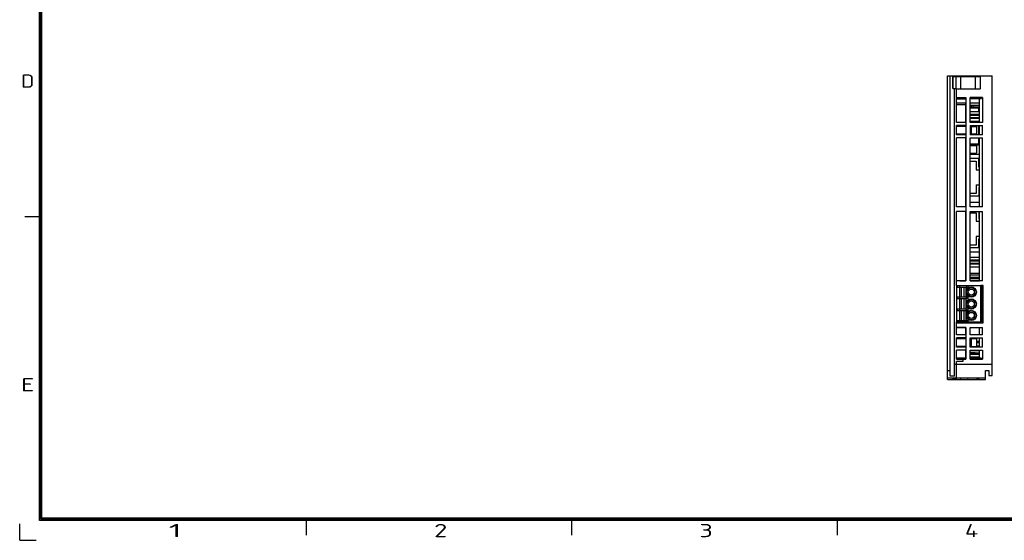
# Model space of a CAD drawing. Extents: x 23 to 2175, y 26 to 490.
# Tile 21 of 55: x 775 to 1099, y 27 to 198. Entities that reach past the tile are written whole.
import ezdxf
from ezdxf.enums import TextEntityAlignment as Align

# ---------------------------------------------------------------- set-up
doc = ezdxf.new("R2010")
doc.units = 0
doc.header["$LTSCALE"] = 23.1
doc.header["$MEASUREMENT"] = 0
doc.layers.get('0').update_dxf_attribs({"linetype": 'CONTINUOUS', "lineweight": 25})
doc.layers.add('outline', color=7, linetype='CONTINUOUS', lineweight=25)
doc.styles.get("Standard").update_dxf_attribs({"font": 'isocp3.shx', "bigfont": 'gbcbig.shx'})

# ---------------------------------------------------------------- blocks, each defined once
blk = doc.blocks.new('A3')
at = {"color": 7}
for p, q in [((4.24, 4.24), (4.24, 295.1)), ((4.47, 4.47), (4.47, 294.88)), ((4.69, 4.69), (4.69, 294.65)), ((4.47, 68.88), (1.08, 68.88)), ((422.79, 4.24), (4.24, 4.24)), ((422.57, 4.47), (4.47, 4.47)), ((422.34, 4.69), (4.69, 4.69)), ((60.97, 4.47), (60.97, 1.08)), ((117.47, 4.47), (117.47, 1.08)), ((173.97, 4.47), (173.97, 1.08))]:
    blk.add_line(p, q, dxfattribs=at)
at = {"layer": 'outline'}
for q in [(0, 3.54), (3.54, 0)]:
    blk.add_line((0, 0), q, dxfattribs=at)
at = {"color": 7}
for s, width, p, p2 in [('D', 1.414518, (0.3, 96.34), (3.13, 96.34)), ('E', 1.818182, (0.3, 31.7), (3.13, 31.7)), ('1', 2.857143, (31.69, 0.66), (34.52, 0.66)), ('2', 1.639186, (88.19, 0.66), (91.02, 0.66)), ('3', 1.690842, (144.69, 0.66), (147.52, 0.66)), ('4', 1.538462, (201.19, 0.66), (204.02, 0.66))]:
    blk.add_text(s, height=2.82, dxfattribs=dict(at, width=width)).set_placement(p, p2, align=Align.FIT)
at = {"layer": 'outline'}
for tag, p in [('XXXE', (314.78, 30.61)), ('XXXC', (347.81, 30.61)), ('XXXA', (398.56, 30.61)), ('XXXG', (272.29, 23.61)), ('XXXF', (314.78, 23.61)), ('XXXD', (347.81, 23.61)), ('XXXB', (398.56, 23.61)), ('XXXK', (288.54, 22.59)), ('XXXM', (275.67, 6.73))]:
    blk.add_attdef(tag, text='', height=2.5, dxfattribs=at).set_placement(p, align=Align.CENTER)
blk.add_attdef('XXXJ', text='', height=2.5, dxfattribs=at).set_placement((277.85, 17.63), align=Align.MIDDLE_RIGHT)

msp = doc.modelspace()

# ---------------------------------------------------------------- linework, layer by layer
at = {"color": 7, "linetype": 'Continuous'}
for p, q in [((1080.51, 79.56), (1080.51, 179.56)), ((1080.51, 179.56), (1095.21, 179.56)), ((1081.41, 80.66), (1081.41, 179.56)), ((1082.21, 175.46), (1082.21, 179.56)), ((1082.31, 175.46), (1082.31, 179.26)), ((1091.21, 179.26), (1082.31, 179.26)), ((1083.31, 175.36), (1083.31, 179.26)), ((1083.71, 179.56), (1083.71, 179.26)), ((1084.81, 179.26), (1084.81, 175.36)), ((1085.16, 179.56), (1085.16, 179.26)), ((1088.36, 179.56), (1088.36, 179.26)), ((1089.71, 175.36), (1089.71, 179.26)), ((1089.81, 179.26), (1089.81, 179.56)), ((1091.21, 179.26), (1091.21, 175.36)), ((1091.31, 175.46), (1091.31, 179.56)), ((1095.21, 80.86), (1095.21, 179.56)), ((1082.21, 178.06), (1082.31, 178.06)), ((1082.21, 177.56), (1082.31, 177.56)), ((1082.21, 175.46), (1083.31, 175.46)), ((1082.81, 80.66), (1082.81, 175.46)), ((1083.31, 175.36), (1091.21, 175.36)), ((1083.51, 164.26), (1083.51, 175.36)), ((1091.31, 178.06), (1091.21, 178.06)), ((1091.31, 177.56), (1091.21, 177.56)), ((1091.21, 175.46), (1091.31, 175.46)), ((1083.51, 172.51), (1086.51, 172.51)), ((1083.51, 172.01), (1086.51, 172.01)), ((1086.51, 172.51), (1086.51, 112.01)), ((1088.01, 164.26), (1088.01, 172.51)), ((1092.01, 172.51), (1088.01, 172.51)), ((1091.51, 172.01), (1088.01, 172.01)), ((1091.01, 164.26), (1091.01, 172.01)), ((1092.01, 172.51), (1091.51, 172.01)), ((1092.01, 172.51), (1092.01, 164.26)), ((1086.51, 170.56), (1083.51, 170.56)), ((1086.46, 170.06), (1083.51, 170.06)), ((1086.46, 170.56), (1086.46, 164.26)), ((1086.51, 169.86), (1086.46, 169.86)), ((1086.51, 169.76), (1086.46, 169.76)), ((1086.51, 169.06), (1086.46, 169.06)), ((1091.01, 170.56), (1088.01, 170.56)), ((1091.01, 169.86), (1088.01, 169.86)), ((1088.81, 169.76), (1088.01, 169.76)), ((1088.01, 169.06), (1091.01, 169.06)), ((1088.31, 169.76), (1088.31, 169.26)), ((1088.31, 169.26), (1091.01, 169.26)), ((1088.81, 169.86), (1088.81, 169.66)), ((1088.81, 169.66), (1089.11, 169.66)), ((1089.11, 169.66), (1089.3, 169.86)), ((1091.01, 169.76), (1089.21, 169.76)), ((1090.81, 167.87), (1090.81, 169.06)), ((1086.46, 167.87), (1086.51, 167.87)), ((1086.46, 167.02), (1086.51, 167.02)), ((1086.46, 166.67), (1086.51, 166.67)), ((1086.46, 165.87), (1086.51, 165.87)), ((1086.51, 165.52), (1086.46, 165.52)), ((1088.01, 167.87), (1091.01, 167.87)), ((1088.01, 167.02), (1091.01, 167.02)), ((1088.01, 166.67), (1091.01, 166.67)), ((1088.01, 165.87), (1091.01, 165.87)), ((1091.01, 165.52), (1088.01, 165.52)), ((1086.51, 164.26), (1083.51, 164.26)), ((1083.51, 160.16), (1083.51, 163.26)), ((1086.51, 163.26), (1083.51, 163.26)), ((1086.51, 162.96), (1083.51, 162.96)), ((1084.51, 163.26), (1084.51, 162.96)), ((1084.61, 163.26), (1084.61, 162.96)), ((1086.46, 164.67), (1086.51, 164.67)), ((1088.01, 164.67), (1091.01, 164.67)), ((1092.01, 164.26), (1088.01, 164.26)), ((1088.01, 163.26), (1088.01, 160.16)), ((1088.01, 163.26), (1092.01, 163.26)), ((1088.01, 162.96), (1090.01, 162.96)), ((1088.31, 162.96), (1088.31, 160.46)), ((1090.01, 162.96), (1090.01, 160.46)), ((1090.81, 164.26), (1090.81, 164.67)), ((1090.81, 160.16), (1090.81, 163.26)), ((1091.01, 160.16), (1091.01, 163.26)), ((1092.01, 160.16), (1092.01, 163.26)), ((1083.51, 160.46), (1086.51, 160.46)), ((1086.51, 160.16), (1083.51, 160.16)), ((1083.51, 136.41), (1083.51, 159.16)), ((1086.51, 159.16), (1083.51, 159.16)), ((1084.51, 160.46), (1084.51, 160.16)), ((1084.61, 160.46), (1084.61, 160.16)), ((1086.46, 159.16), (1086.46, 136.41)), ((1088.01, 160.46), (1090.01, 160.46)), ((1092.01, 160.16), (1088.01, 160.16)), ((1088.01, 136.41), (1088.01, 159.16)), ((1088.01, 159.16), (1092.01, 159.16)), ((1090.81, 157.06), (1090.81, 159.16)), ((1091.01, 136.41), (1091.01, 159.16)), ((1092.01, 136.41), (1092.01, 159.16)), ((1086.51, 157.06), (1086.46, 157.06)), ((1086.51, 156.91), (1086.46, 156.91)), ((1086.46, 156.61), (1086.51, 156.61)), ((1091.01, 157.06), (1088.01, 157.06)), ((1088.01, 156.91), (1091.01, 156.91)), ((1088.01, 156.61), (1090.01, 156.61)), ((1090.01, 156.61), (1090.01, 154.11)), ((1086.46, 154.11), (1086.51, 154.11)), ((1086.51, 153.81), (1086.46, 153.81)), ((1088.01, 154.11), (1090.01, 154.11)), ((1088.01, 153.81), (1091.01, 153.81)), ((1090.76, 152.31), (1088.01, 152.31)), ((1088.01, 151.51), (1089.96, 151.51)), ((1089.96, 151.51), (1089.96, 148.66)), ((1090.76, 149.46), (1090.76, 152.31)), ((1091.01, 149.46), (1090.76, 149.46)), ((1089.96, 148.66), (1091.01, 148.66)), ((1089.96, 143.66), (1089.96, 140.81)), ((1089.96, 143.66), (1091.01, 143.66)), ((1090.76, 142.86), (1090.76, 140.01)), ((1091.01, 142.86), (1090.76, 142.86)), ((1089.96, 140.81), (1088.01, 140.81)), ((1088.01, 140.01), (1090.76, 140.01)), ((1086.51, 136.41), (1083.51, 136.41)), ((1086.46, 137.96), (1086.51, 137.96)), ((1088.01, 137.96), (1091.01, 137.96)), ((1092.01, 136.41), (1088.01, 136.41)), ((1083.51, 110.51), (1083.51, 134.91)), ((1086.51, 134.91), (1083.51, 134.91)), ((1086.46, 134.91), (1086.46, 112.11)), ((1088.01, 112.01), (1088.01, 134.91)), ((1088.01, 134.91), (1092.01, 134.91)), ((1088.01, 134.51), (1089.96, 134.51)), ((1089.96, 134.51), (1089.96, 131.66)), ((1090.76, 134.91), (1090.76, 132.46)), ((1091.01, 112.01), (1091.01, 134.91)), ((1092.01, 112.01), (1092.01, 134.91)), ((1089.96, 131.66), (1091.01, 131.66)), ((1090.76, 132.46), (1091.01, 132.46)), ((1091.01, 126.66), (1089.96, 126.66)), ((1089.96, 126.66), (1089.96, 123.81)), ((1089.96, 123.81), (1088.01, 123.81)), ((1091.01, 125.86), (1090.76, 125.86)), ((1090.76, 123.01), (1090.76, 125.86)), ((1086.51, 121.51), (1086.46, 121.51)), ((1088.01, 123.01), (1090.76, 123.01)), ((1091.01, 121.51), (1088.01, 121.51)), ((1086.46, 119.87), (1086.51, 119.87)), ((1086.46, 119.02), (1086.51, 119.02)), ((1086.46, 118.67), (1086.51, 118.67)), ((1086.46, 117.87), (1086.51, 117.87)), ((1086.51, 117.52), (1086.46, 117.52)), ((1088.01, 119.87), (1091.01, 119.87)), ((1088.01, 119.02), (1091.01, 119.02)), ((1088.01, 118.67), (1091.01, 118.67)), ((1088.01, 117.87), (1091.01, 117.87)), ((1091.01, 117.52), (1088.01, 117.52)), ((1086.46, 116.67), (1086.51, 116.67)), ((1086.51, 114.61), (1086.46, 114.61)), ((1086.46, 114.06), (1086.51, 114.06)), ((1088.01, 116.67), (1091.01, 116.67)), ((1088.01, 114.61), (1091.01, 114.61)), ((1088.01, 114.06), (1091.01, 114.06)), ((1083.41, 110.51), (1091.51, 110.51)), ((1083.41, 110.51), (1083.41, 98.51)), ((1083.51, 112.11), (1086.46, 112.11)), ((1086.51, 112.01), (1083.51, 112.01)), ((1083.76, 109.99), (1083.76, 110.51)), ((1084.42, 110.51), (1084.42, 109.99)), ((1084.51, 112.01), (1084.51, 112.11)), ((1084.51, 112.06), (1086.51, 112.06)), ((1086.46, 113.21), (1086.51, 113.21)), ((1086.46, 112.86), (1086.51, 112.86)), ((1086.61, 110.51), (1086.61, 109.99)), ((1087.27, 109.99), (1087.27, 110.51)), ((1088.01, 113.21), (1091.01, 113.21)), ((1088.01, 112.86), (1091.01, 112.86)), ((1088.01, 112.06), (1091.01, 112.06)), ((1092.01, 112.01), (1088.01, 112.01)), ((1092.25, 110.51), (1091.51, 110.51)), ((1091.51, 98.51), (1091.51, 110.51)), ((1091.81, 110.46), (1091.51, 110.46)), ((1091.81, 110.51), (1091.81, 105.11)), ((1092.25, 98.21), (1092.25, 110.51)), ((1083.76, 109.99), (1087.27, 109.99)), ((1084.51, 106.74), (1084.51, 109.99)), ((1085.01, 109.99), (1085.01, 106.74)), ((1086.01, 106.74), (1086.01, 109.99)), ((1086.51, 109.99), (1086.51, 106.74)), ((1091.75, 110.01), (1091.51, 110.01)), ((1091.75, 110.01), (1091.75, 98.71)), ((1091.81, 108.97), (1091.75, 108.97)), ((1091.75, 107.59), (1091.81, 107.59)), ((1091.75, 107.51), (1091.81, 107.51)), ((1083.76, 106.74), (1087.27, 106.74)), ((1083.76, 106.22), (1083.76, 106.74)), ((1083.76, 106.22), (1087.27, 106.22)), ((1084.42, 106.74), (1084.42, 106.22)), ((1084.51, 102.8), (1084.51, 106.22)), ((1085.01, 106.22), (1085.01, 102.8)), ((1086.01, 102.8), (1086.01, 106.22)), ((1086.51, 106.22), (1086.51, 102.8)), ((1086.61, 106.74), (1086.61, 106.22)), ((1087.27, 106.22), (1087.27, 106.74)), ((1091.75, 105.11), (1092.25, 105.11)), ((1083.76, 102.8), (1087.27, 102.8)), ((1083.76, 102.28), (1083.76, 102.8)), ((1083.76, 102.28), (1087.27, 102.28)), ((1084.42, 102.8), (1084.42, 102.28)), ((1084.51, 99.03), (1084.51, 102.28)), ((1085.01, 102.28), (1085.01, 99.03)), ((1086.01, 99.03), (1086.01, 102.28)), ((1086.51, 102.28), (1086.51, 99.03)), ((1086.61, 102.8), (1086.61, 102.28)), ((1087.27, 102.28), (1087.27, 102.8)), ((1092.25, 103.61), (1091.75, 103.61)), ((1091.81, 103.61), (1091.81, 98.21)), ((1083.41, 98.51), (1091.51, 98.51)), ((1083.51, 94.26), (1083.51, 98.51)), ((1083.51, 98.21), (1092.25, 98.21)), ((1083.76, 99.03), (1087.27, 99.03)), ((1083.76, 99.03), (1083.76, 98.51)), ((1084.42, 99.03), (1084.42, 98.51)), ((1084.51, 98.21), (1084.51, 98.51)), ((1086.51, 98.21), (1086.51, 98.51)), ((1086.61, 99.03), (1086.61, 98.51)), ((1087.27, 98.51), (1087.27, 99.03)), ((1088.01, 98.51), (1088.01, 98.21)), ((1091.75, 98.71), (1091.51, 98.71)), ((1086.51, 96.71), (1083.51, 96.71)), ((1083.51, 96.66), (1086.46, 96.66)), ((1086.51, 94.26), (1083.51, 94.26)), ((1084.51, 96.66), (1084.51, 96.71)), ((1086.46, 96.66), (1086.46, 94.26)), ((1086.51, 96.71), (1086.51, 86.21)), ((1088.01, 96.71), (1092.01, 96.71)), ((1088.01, 94.26), (1088.01, 96.71)), ((1092.01, 94.26), (1088.01, 94.26)), ((1091.01, 94.26), (1091.01, 96.71)), ((1092.01, 94.26), (1092.01, 96.71)), ((1086.51, 93.26), (1083.51, 93.26)), ((1083.51, 90.16), (1083.51, 93.26)), ((1086.51, 92.96), (1083.51, 92.96)), ((1084.51, 93.26), (1084.51, 92.96)), ((1088.01, 93.26), (1092.01, 93.26)), ((1088.01, 90.16), (1088.01, 93.26)), ((1090.01, 92.96), (1088.01, 92.96)), ((1088.31, 92.96), (1088.31, 90.46)), ((1090.01, 92.96), (1090.01, 90.46)), ((1090.01, 92.12), (1091.01, 92.12)), ((1091.01, 91.66), (1090.01, 91.66)), ((1091.01, 90.16), (1091.01, 93.26)), ((1092.01, 90.16), (1092.01, 93.26)), ((1086.51, 90.46), (1083.51, 90.46)), ((1086.51, 90.16), (1083.51, 90.16)), ((1086.51, 89.16), (1083.51, 89.16)), ((1083.51, 86.21), (1083.51, 89.16)), ((1084.51, 90.46), (1084.51, 90.16)), ((1086.46, 89.16), (1086.46, 86.71)), ((1086.51, 88.97), (1086.46, 88.97)), ((1086.46, 88.33), (1086.51, 88.33)), ((1086.51, 88.28), (1086.46, 88.28)), ((1086.46, 88.26), (1086.51, 88.26)), ((1086.46, 87.87), (1086.51, 87.87)), ((1088.01, 90.46), (1090.01, 90.46)), ((1092.01, 90.16), (1088.01, 90.16)), ((1088.01, 89.16), (1092.01, 89.16)), ((1088.01, 86.21), (1088.01, 89.16)), ((1091.01, 88.97), (1088.01, 88.97)), ((1088.01, 88.33), (1091.01, 88.33)), ((1089.66, 88.28), (1088.01, 88.28)), ((1088.01, 88.26), (1091.01, 88.26)), ((1088.01, 87.87), (1091.01, 87.87)), ((1090.01, 90.59), (1091.01, 90.59)), ((1091.01, 86.71), (1091.01, 89.16)), ((1092.01, 89.16), (1092.01, 86.21)), ((1082.81, 84.56), (1095.21, 84.56)), ((1083.51, 86.71), (1086.51, 86.71)), ((1083.51, 86.21), (1086.51, 86.21)), ((1085.51, 85.51), (1083.51, 85.51)), ((1083.51, 79.56), (1083.51, 85.51)), ((1085.51, 86.71), (1085.51, 85.51)), ((1086.46, 87.02), (1086.51, 87.02)), ((1088.01, 87.02), (1091.01, 87.02)), ((1088.01, 86.71), (1091.51, 86.71)), ((1088.01, 86.21), (1092.01, 86.21)), ((1091.51, 86.71), (1092.01, 86.21)), ((1081.41, 82.41), (1080.51, 82.41)), ((1093.01, 82.51), (1094.11, 82.51)), ((1093.01, 79.56), (1093.01, 82.51)), ((1094.11, 82.51), (1094.11, 80.86)), ((1080.51, 80.06), (1093.01, 80.06)), ((1080.51, 79.56), (1093.01, 79.56)), ((1080.93, 79.56), (1080.93, 79.51)), ((1080.93, 79.51), (1082.1, 79.51)), ((1080.95, 79.56), (1080.95, 79.51)), ((1080.97, 79.56), (1080.97, 79.51)), ((1080.98, 79.56), (1080.98, 79.51)), ((1081, 79.56), (1081, 79.51)), ((1081.01, 79.56), (1081.01, 79.51)), ((1081.37, 79.56), (1081.37, 79.51)), ((1081.4, 79.56), (1081.4, 79.51)), ((1082.81, 80.66), (1081.41, 80.66)), ((1081.43, 79.56), (1081.43, 79.51)), ((1081.46, 79.56), (1081.46, 79.51)), ((1081.48, 79.56), (1081.48, 79.51)), ((1081.51, 79.56), (1081.51, 79.51)), ((1081.53, 79.56), (1081.53, 79.51)), ((1081.56, 79.56), (1081.56, 79.51)), ((1081.58, 79.56), (1081.58, 79.51)), ((1081.6, 79.56), (1081.6, 79.51)), ((1081.62, 79.56), (1081.62, 79.51)), ((1081.65, 79.56), (1081.65, 79.51)), ((1081.67, 79.56), (1081.67, 79.51)), ((1081.68, 79.56), (1081.68, 79.51)), ((1081.7, 79.56), (1081.7, 79.51)), ((1081.72, 79.56), (1081.72, 79.51)), ((1081.73, 79.56), (1081.73, 79.51)), ((1081.75, 79.56), (1081.75, 79.51)), ((1081.76, 79.56), (1081.76, 79.51)), ((1081.78, 79.56), (1081.78, 79.51)), ((1081.79, 79.56), (1081.79, 79.51)), ((1081.8, 79.56), (1081.8, 79.51)), ((1081.81, 79.56), (1081.81, 79.51)), ((1081.82, 79.56), (1081.82, 79.51)), ((1081.83, 79.56), (1081.83, 79.51)), ((1081.84, 79.56), (1081.84, 79.51)), ((1081.85, 79.56), (1081.85, 79.51)), ((1081.85, 79.56), (1081.85, 79.51)), ((1081.86, 79.56), (1081.86, 79.51)), ((1081.86, 79.56), (1081.86, 79.51)), ((1081.86, 79.56), (1081.86, 79.51)), ((1081.87, 79.56), (1081.87, 79.51)), ((1081.87, 79.56), (1081.87, 79.51)), ((1081.87, 79.56), (1081.87, 79.51)), ((1081.9, 79.56), (1081.9, 79.51)), ((1081.91, 79.56), (1081.91, 79.51)), ((1081.93, 79.56), (1081.93, 79.51)), ((1081.94, 79.56), (1081.94, 79.51)), ((1081.96, 79.56), (1081.96, 79.51)), ((1081.97, 79.56), (1081.97, 79.51)), ((1081.99, 79.56), (1081.99, 79.51)), ((1082, 79.56), (1082, 79.51)), ((1082.01, 79.56), (1082.01, 79.51)), ((1082.02, 79.56), (1082.02, 79.51)), ((1082.03, 79.56), (1082.03, 79.51)), ((1082.04, 79.56), (1082.04, 79.51)), ((1082.05, 79.56), (1082.05, 79.51)), ((1082.06, 79.56), (1082.06, 79.51)), ((1082.06, 79.56), (1082.06, 79.51)), ((1082.07, 79.56), (1082.07, 79.51)), ((1082.07, 79.56), (1082.07, 79.51)), ((1082.08, 79.56), (1082.08, 79.51)), ((1082.08, 79.56), (1082.08, 79.51)), ((1082.08, 79.56), (1082.08, 79.51)), ((1082.08, 79.56), (1082.08, 79.51)), ((1082.1, 79.56), (1082.1, 79.51)), ((1083.41, 79.53), (1082.11, 79.53)), ((1083.43, 79.56), (1083.43, 79.51)), ((1083.43, 79.51), (1084.68, 79.51)), ((1083.45, 79.56), (1083.45, 79.51)), ((1083.47, 79.56), (1083.47, 79.51)), ((1083.48, 79.56), (1083.48, 79.51)), ((1083.5, 79.56), (1083.5, 79.51)), ((1083.52, 79.56), (1083.52, 79.51)), ((1083.52, 79.56), (1083.52, 79.51)), ((1083.52, 79.56), (1083.52, 79.51)), ((1083.52, 79.56), (1083.52, 79.51)), ((1083.53, 79.56), (1083.53, 79.51)), ((1083.53, 79.56), (1083.53, 79.51)), ((1083.53, 79.56), (1083.53, 79.51)), ((1083.54, 79.56), (1083.54, 79.51)), ((1083.54, 79.56), (1083.54, 79.51)), ((1083.54, 79.56), (1083.54, 79.51)), ((1083.55, 79.56), (1083.55, 79.51)), ((1083.56, 79.56), (1083.56, 79.51)), ((1083.56, 79.56), (1083.56, 79.51)), ((1083.57, 79.56), (1083.57, 79.51)), ((1083.58, 79.56), (1083.58, 79.51)), ((1083.58, 79.56), (1083.58, 79.51)), ((1083.59, 79.56), (1083.59, 79.51)), ((1083.6, 79.56), (1083.6, 79.51)), ((1083.61, 79.56), (1083.61, 79.51)), ((1083.62, 79.56), (1083.62, 79.51)), ((1083.63, 79.56), (1083.63, 79.51)), ((1083.64, 79.56), (1083.64, 79.51)), ((1083.65, 79.56), (1083.65, 79.51)), ((1083.66, 79.56), (1083.66, 79.51)), ((1083.68, 79.56), (1083.68, 79.51)), ((1083.69, 79.56), (1083.69, 79.51)), ((1083.7, 79.56), (1083.7, 79.51)), ((1083.72, 79.56), (1083.72, 79.51)), ((1083.73, 79.56), (1083.73, 79.51)), ((1083.74, 79.56), (1083.74, 79.51)), ((1083.76, 79.56), (1083.76, 79.51)), ((1083.78, 79.56), (1083.78, 79.51)), ((1083.79, 79.56), (1083.79, 79.51)), ((1083.81, 79.56), (1083.81, 79.51)), ((1083.83, 79.56), (1083.83, 79.51)), ((1083.84, 79.56), (1083.84, 79.51)), ((1083.86, 79.56), (1083.86, 79.51)), ((1083.88, 79.56), (1083.88, 79.51)), ((1083.9, 79.56), (1083.9, 79.51)), ((1083.92, 79.56), (1083.92, 79.51)), ((1083.94, 79.56), (1083.94, 79.51)), ((1083.96, 79.56), (1083.96, 79.51)), ((1083.98, 79.56), (1083.98, 79.51)), ((1084, 79.56), (1084, 79.51)), ((1084.03, 79.56), (1084.03, 79.51)), ((1084.05, 79.56), (1084.05, 79.51)), ((1084.07, 79.56), (1084.07, 79.51)), ((1084.1, 79.56), (1084.1, 79.51)), ((1084.1, 79.56), (1084.1, 79.51)), ((1084.12, 79.56), (1084.12, 79.51)), ((1084.15, 79.56), (1084.15, 79.51)), ((1084.17, 79.56), (1084.17, 79.51)), ((1084.19, 79.56), (1084.19, 79.51)), ((1084.22, 79.56), (1084.22, 79.51)), ((1084.24, 79.56), (1084.24, 79.51)), ((1084.26, 79.56), (1084.26, 79.51)), ((1084.28, 79.56), (1084.28, 79.51)), ((1084.3, 79.56), (1084.3, 79.51)), ((1084.32, 79.56), (1084.32, 79.51)), ((1084.34, 79.56), (1084.34, 79.51)), ((1084.35, 79.56), (1084.35, 79.51)), ((1084.37, 79.56), (1084.37, 79.51)), ((1084.39, 79.56), (1084.39, 79.51)), ((1084.41, 79.56), (1084.41, 79.51)), ((1084.42, 79.56), (1084.42, 79.51)), ((1084.44, 79.56), (1084.44, 79.51)), ((1084.45, 79.56), (1084.45, 79.51)), ((1084.47, 79.56), (1084.47, 79.51)), ((1084.48, 79.56), (1084.48, 79.51)), ((1084.5, 79.56), (1084.5, 79.51)), ((1084.51, 79.56), (1084.51, 79.51)), ((1084.52, 79.56), (1084.52, 79.51)), ((1084.54, 79.56), (1084.54, 79.51)), ((1084.55, 79.56), (1084.55, 79.51)), ((1084.56, 79.56), (1084.56, 79.51)), ((1084.57, 79.56), (1084.57, 79.51)), ((1084.58, 79.56), (1084.58, 79.51)), ((1084.59, 79.56), (1084.59, 79.51)), ((1084.6, 79.56), (1084.6, 79.51)), ((1084.61, 79.56), (1084.61, 79.51)), ((1084.62, 79.56), (1084.62, 79.51)), ((1084.62, 79.56), (1084.62, 79.51)), ((1084.63, 79.56), (1084.63, 79.51)), ((1084.64, 79.56), (1084.64, 79.51)), ((1084.64, 79.56), (1084.64, 79.51)), ((1084.65, 79.56), (1084.65, 79.51)), ((1084.66, 79.56), (1084.66, 79.51)), ((1084.66, 79.56), (1084.66, 79.51)), ((1084.66, 79.56), (1084.66, 79.51)), ((1084.67, 79.56), (1084.67, 79.51)), ((1084.67, 79.56), (1084.67, 79.51)), ((1084.67, 79.56), (1084.67, 79.51)), ((1084.68, 79.56), (1084.68, 79.51)), ((1084.68, 79.56), (1084.68, 79.51)), ((1084.68, 79.56), (1084.68, 79.51)), ((1084.96, 79.53), (1084.68, 79.53)), ((1084.96, 79.56), (1084.96, 79.51)), ((1084.96, 79.51), (1087.13, 79.51)), ((1085.31, 79.56), (1085.31, 79.51)), ((1085.34, 79.56), (1085.34, 79.51)), ((1085.37, 79.56), (1085.37, 79.51)), ((1085.39, 79.56), (1085.39, 79.51)), ((1085.42, 79.56), (1085.42, 79.51)), ((1085.44, 79.56), (1085.44, 79.51)), ((1085.47, 79.56), (1085.47, 79.51)), ((1085.49, 79.56), (1085.49, 79.51)), ((1085.51, 79.56), (1085.51, 79.51)), ((1085.53, 79.56), (1085.53, 79.51)), ((1085.56, 79.56), (1085.56, 79.51)), ((1085.58, 79.56), (1085.58, 79.51)), ((1085.6, 79.56), (1085.6, 79.51)), ((1085.62, 79.56), (1085.62, 79.51)), ((1085.64, 79.56), (1085.64, 79.51)), ((1085.66, 79.56), (1085.66, 79.51)), ((1085.67, 79.56), (1085.67, 79.51)), ((1085.69, 79.56), (1085.69, 79.51)), ((1085.71, 79.56), (1085.71, 79.51)), ((1085.73, 79.56), (1085.73, 79.51)), ((1085.74, 79.56), (1085.74, 79.51)), ((1085.76, 79.56), (1085.76, 79.51)), ((1085.77, 79.56), (1085.77, 79.51)), ((1085.79, 79.56), (1085.79, 79.51)), ((1085.8, 79.56), (1085.8, 79.51)), ((1085.82, 79.56), (1085.82, 79.51)), ((1085.83, 79.56), (1085.83, 79.51)), ((1085.84, 79.56), (1085.84, 79.51)), ((1085.86, 79.56), (1085.86, 79.51)), ((1085.87, 79.56), (1085.87, 79.51)), ((1085.88, 79.56), (1085.88, 79.51)), ((1085.89, 79.56), (1085.89, 79.51)), ((1085.9, 79.56), (1085.9, 79.51)), ((1085.91, 79.56), (1085.91, 79.51)), ((1085.92, 79.56), (1085.92, 79.51)), ((1085.92, 79.56), (1085.92, 79.51)), ((1085.93, 79.56), (1085.93, 79.51)), ((1085.94, 79.56), (1085.94, 79.51)), ((1085.95, 79.56), (1085.95, 79.51)), ((1085.95, 79.56), (1085.95, 79.51)), ((1085.96, 79.56), (1085.96, 79.51)), ((1085.96, 79.56), (1085.96, 79.51)), ((1085.97, 79.56), (1085.97, 79.51)), ((1085.97, 79.56), (1085.97, 79.51)), ((1085.97, 79.56), (1085.97, 79.51)), ((1085.98, 79.56), (1085.98, 79.51)), ((1085.98, 79.56), (1085.98, 79.51)), ((1085.98, 79.56), (1085.98, 79.51)), ((1085.98, 79.56), (1085.98, 79.51)), ((1085.98, 79.56), (1085.98, 79.51)), ((1085.98, 79.56), (1085.98, 79.51)), ((1086, 79.56), (1086, 79.51)), ((1086.02, 79.56), (1086.02, 79.51)), ((1086.04, 79.56), (1086.04, 79.51)), ((1086.05, 79.56), (1086.05, 79.51)), ((1086.07, 79.56), (1086.07, 79.51)), ((1086.08, 79.56), (1086.08, 79.51)), ((1086.1, 79.56), (1086.1, 79.51)), ((1086.12, 79.56), (1086.12, 79.51)), ((1086.13, 79.56), (1086.13, 79.51)), ((1086.14, 79.56), (1086.14, 79.51)), ((1086.15, 79.56), (1086.15, 79.51)), ((1086.15, 79.56), (1086.15, 79.51)), ((1086.15, 79.56), (1086.15, 79.51)), ((1086.15, 79.56), (1086.15, 79.51)), ((1086.16, 79.56), (1086.16, 79.51)), ((1086.16, 79.56), (1086.16, 79.51)), ((1086.21, 79.56), (1086.21, 79.51)), ((1086.23, 79.56), (1086.23, 79.51)), ((1086.26, 79.56), (1086.26, 79.51)), ((1086.95, 79.56), (1086.95, 79.51)), ((1086.96, 79.56), (1086.96, 79.51)), ((1086.97, 79.56), (1086.97, 79.51)), ((1086.97, 79.56), (1086.97, 79.51)), ((1086.98, 79.56), (1086.98, 79.51)), ((1086.99, 79.56), (1086.99, 79.51)), ((1086.99, 79.56), (1086.99, 79.51)), ((1087, 79.56), (1087, 79.51)), ((1087, 79.56), (1087, 79.51)), ((1087.01, 79.56), (1087.01, 79.51)), ((1087.01, 79.56), (1087.01, 79.51)), ((1087.01, 79.56), (1087.01, 79.51)), ((1087.01, 79.56), (1087.01, 79.51)), ((1087.02, 79.56), (1087.02, 79.51)), ((1087.02, 79.56), (1087.02, 79.51)), ((1087.02, 79.56), (1087.02, 79.51)), ((1087.02, 79.56), (1087.02, 79.51)), ((1087.03, 79.56), (1087.03, 79.51)), ((1087.03, 79.56), (1087.03, 79.51)), ((1087.04, 79.56), (1087.04, 79.51)), ((1087.05, 79.56), (1087.05, 79.51)), ((1087.05, 79.56), (1087.05, 79.51)), ((1087.06, 79.56), (1087.06, 79.51)), ((1087.07, 79.56), (1087.07, 79.51)), ((1087.07, 79.56), (1087.07, 79.51)), ((1087.08, 79.56), (1087.08, 79.51)), ((1087.09, 79.56), (1087.09, 79.51)), ((1087.09, 79.56), (1087.09, 79.51)), ((1087.1, 79.56), (1087.1, 79.51)), ((1087.1, 79.56), (1087.1, 79.51)), ((1087.11, 79.56), (1087.11, 79.51)), ((1087.11, 79.56), (1087.11, 79.51)), ((1087.11, 79.56), (1087.11, 79.53)), ((1087.31, 79.53), (1087.11, 79.53)), ((1087.12, 79.53), (1087.12, 79.51)), ((1087.12, 79.53), (1087.12, 79.51)), ((1087.12, 79.53), (1087.12, 79.51)), ((1087.12, 79.53), (1087.12, 79.51)), ((1087.13, 79.53), (1087.13, 79.51)), ((1087.13, 79.53), (1087.13, 79.51)), ((1087.13, 79.53), (1087.13, 79.51)), ((1087.13, 79.53), (1087.13, 79.51)), ((1087.13, 79.53), (1087.13, 79.51)), ((1087.31, 79.56), (1087.31, 79.51)), ((1087.31, 79.51), (1090.01, 79.51)), ((1087.33, 79.56), (1087.33, 79.51)), ((1087.35, 79.56), (1087.35, 79.51)), ((1087.37, 79.56), (1087.37, 79.51)), ((1087.39, 79.56), (1087.39, 79.51)), ((1087.41, 79.56), (1087.41, 79.51)), ((1087.43, 79.56), (1087.43, 79.51)), ((1087.45, 79.56), (1087.45, 79.51)), ((1087.47, 79.56), (1087.47, 79.51)), ((1087.49, 79.56), (1087.49, 79.51)), ((1087.5, 79.56), (1087.5, 79.51)), ((1087.52, 79.56), (1087.52, 79.51)), ((1087.54, 79.56), (1087.54, 79.51)), ((1087.56, 79.56), (1087.56, 79.51)), ((1087.58, 79.56), (1087.58, 79.51)), ((1087.59, 79.56), (1087.59, 79.51)), ((1087.7, 79.56), (1087.7, 79.51)), ((1087.77, 79.56), (1087.77, 79.51)), ((1087.87, 79.56), (1087.87, 79.51)), ((1087.98, 79.56), (1087.98, 79.51)), ((1088.06, 79.56), (1088.06, 79.51)), ((1088.12, 79.56), (1088.12, 79.51)), ((1088.14, 79.56), (1088.14, 79.51)), ((1088.31, 79.56), (1088.31, 79.51)), ((1088.33, 79.56), (1088.33, 79.51)), ((1088.35, 79.56), (1088.35, 79.51)), ((1088.37, 79.56), (1088.37, 79.51)), ((1088.39, 79.56), (1088.39, 79.51)), ((1088.41, 79.56), (1088.41, 79.51)), ((1088.43, 79.56), (1088.43, 79.51)), ((1088.45, 79.56), (1088.45, 79.51)), ((1088.46, 79.56), (1088.46, 79.51)), ((1088.48, 79.56), (1088.48, 79.51)), ((1088.5, 79.56), (1088.5, 79.51)), ((1088.52, 79.56), (1088.52, 79.51)), ((1088.54, 79.56), (1088.54, 79.51)), ((1088.56, 79.56), (1088.56, 79.51)), ((1088.58, 79.56), (1088.58, 79.51)), ((1088.59, 79.56), (1088.59, 79.51)), ((1088.7, 79.56), (1088.7, 79.51)), ((1088.77, 79.56), (1088.77, 79.51)), ((1089.18, 79.56), (1089.18, 79.51)), ((1089.18, 79.56), (1089.18, 79.51)), ((1089.18, 79.56), (1089.18, 79.51)), ((1089.18, 79.56), (1089.18, 79.51)), ((1089.19, 79.56), (1089.19, 79.51)), ((1089.19, 79.56), (1089.19, 79.51)), ((1089.19, 79.56), (1089.19, 79.51)), ((1089.19, 79.56), (1089.19, 79.51)), ((1089.2, 79.56), (1089.2, 79.51)), ((1089.2, 79.56), (1089.2, 79.51)), ((1089.21, 79.56), (1089.21, 79.51)), ((1089.21, 79.56), (1089.21, 79.51)), ((1089.22, 79.56), (1089.22, 79.51)), ((1089.22, 79.56), (1089.22, 79.51)), ((1089.23, 79.56), (1089.23, 79.51)), ((1089.24, 79.56), (1089.24, 79.51)), ((1089.25, 79.56), (1089.25, 79.51)), ((1089.26, 79.56), (1089.26, 79.51)), ((1089.26, 79.56), (1089.26, 79.51)), ((1089.27, 79.56), (1089.27, 79.51)), ((1089.28, 79.56), (1089.28, 79.51)), ((1089.29, 79.56), (1089.29, 79.51)), ((1089.31, 79.56), (1089.31, 79.51)), ((1089.32, 79.56), (1089.32, 79.51)), ((1089.33, 79.56), (1089.33, 79.51)), ((1089.34, 79.56), (1089.34, 79.51)), ((1089.35, 79.56), (1089.35, 79.51)), ((1089.37, 79.56), (1089.37, 79.51)), ((1089.38, 79.56), (1089.38, 79.51)), ((1089.4, 79.56), (1089.4, 79.51)), ((1089.41, 79.56), (1089.41, 79.51)), ((1089.43, 79.56), (1089.43, 79.51)), ((1089.44, 79.56), (1089.44, 79.51)), ((1089.46, 79.56), (1089.46, 79.51)), ((1089.48, 79.56), (1089.48, 79.51)), ((1089.49, 79.56), (1089.49, 79.51)), ((1089.51, 79.56), (1089.51, 79.51)), ((1089.53, 79.56), (1089.53, 79.51)), ((1089.55, 79.56), (1089.55, 79.51)), ((1089.57, 79.56), (1089.57, 79.51)), ((1089.59, 79.56), (1089.59, 79.51)), ((1089.6, 79.56), (1089.6, 79.51)), ((1089.62, 79.56), (1089.62, 79.51)), ((1089.64, 79.56), (1089.64, 79.51)), ((1089.65, 79.56), (1089.65, 79.51)), ((1089.67, 79.56), (1089.67, 79.51)), ((1089.69, 79.56), (1089.69, 79.51)), ((1089.71, 79.56), (1089.71, 79.51)), ((1089.73, 79.56), (1089.73, 79.51)), ((1089.74, 79.56), (1089.74, 79.51)), ((1089.76, 79.56), (1089.76, 79.51)), ((1089.77, 79.56), (1089.77, 79.51)), ((1089.79, 79.56), (1089.79, 79.51)), ((1089.8, 79.56), (1089.8, 79.51)), ((1089.82, 79.56), (1089.82, 79.51)), ((1089.83, 79.56), (1089.83, 79.51)), ((1089.85, 79.56), (1089.85, 79.51)), ((1089.86, 79.56), (1089.86, 79.51)), ((1089.87, 79.56), (1089.87, 79.51)), ((1089.88, 79.56), (1089.88, 79.51)), ((1089.89, 79.56), (1089.89, 79.51)), ((1089.9, 79.56), (1089.9, 79.51)), ((1089.91, 79.56), (1089.91, 79.51)), ((1089.92, 79.56), (1089.92, 79.51)), ((1089.93, 79.56), (1089.93, 79.51)), ((1089.94, 79.56), (1089.94, 79.51)), ((1089.95, 79.56), (1089.95, 79.51)), ((1089.96, 79.56), (1089.96, 79.51)), ((1089.96, 79.56), (1089.96, 79.51)), ((1089.97, 79.56), (1089.97, 79.51)), ((1089.98, 79.56), (1089.98, 79.51)), ((1089.98, 79.56), (1089.98, 79.51)), ((1089.99, 79.56), (1089.99, 79.51)), ((1089.99, 79.56), (1089.99, 79.51)), ((1090, 79.56), (1090, 79.51)), ((1090, 79.56), (1090, 79.51)), ((1090, 79.56), (1090, 79.51)), ((1090, 79.56), (1090, 79.51)), ((1090.01, 79.56), (1090.01, 79.51)), ((1090.01, 79.56), (1090.01, 79.51)), ((1090.01, 79.56), (1090.01, 79.51)), ((1090.01, 79.56), (1090.01, 79.51)), ((1090.91, 79.53), (1090.01, 79.53)), ((1090.91, 79.56), (1090.91, 79.53)), ((1094.11, 80.86), (1095.21, 80.86))]:
    msp.add_line(p, q, dxfattribs=at)
for centre, radius in [((1088.31, 108.36), 1.7), ((1088.31, 108.36), 1.5), ((1088.31, 108.36), 1), ((1088.31, 104.42), 1.7), ((1088.31, 104.42), 1.5), ((1088.31, 104.42), 1), ((1088.31, 100.65), 1.7), ((1088.31, 100.65), 1.5), ((1088.31, 100.65), 1)]:
    msp.add_circle(centre, radius, dxfattribs=at)

# ---------------------------------------------------------------- block references
at = {"layer": 'outline', "xscale": 1.548034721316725, "yscale": 1.548034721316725, "zscale": 1.548034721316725}
msp.add_blockref('A3', (774.77, 26.55), dxfattribs=at)

doc.saveas('drawing.dxf')
